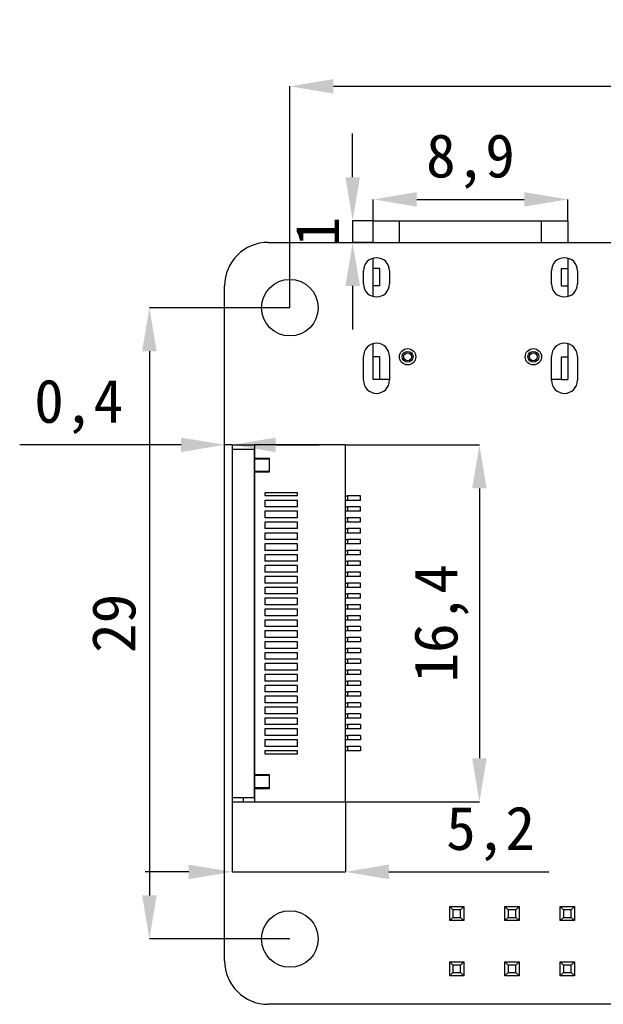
# Model space of a CAD drawing. Header units: millimetres. Extents: x 1707 to 1854, y 2274 to 2502.
# Tile 18 of 22: x 1707 to 1734, y 2427 to 2472. Entities that reach past the tile are written whole.
import ezdxf

# ---------------------------------------------------------------- set-up
doc = ezdxf.new("R2010")
doc.units = ezdxf.units.MM
doc.styles.add('黑体高度2mm', font='simhei.ttf', dxfattribs={"height": 2})
doc.dimstyles.new('红色高度2mm', dxfattribs={"dimtxt": 2, "dimasz": 2, "dimexe": 0, "dimexo": 0, "dimtad": 1, "dimdec": 1, "dimtxsty": '黑体高度2mm', "dimcen": 2.5, "dimclrd": 1, "dimclre": 1, "dimclrt": 1, "dimadec": 0, "dimazin": 0, "dimtfac": 1, "dimtdec": 1, "dimtmove": 0, "dimatfit": 3, "dimfxl": 1, "dimarcsym": 0})

# ---------------------------------------------------------------- blocks, each defined once
blk = doc.blocks.new('*D10')
at = {"color": 1, "lineweight": -2, "transparency": 16777216}
for p, q in [((1719.389, 2459.039), (1719.389, 2469.208)), ((1721.389, 2469.208), (1780.989, 2469.208)), ((1782.989, 2459.039), (1782.989, 2469.208))]:
    blk.add_line(p, q, dxfattribs=at)
at = {"color": 1, "transparency": 16777216}
for points in [[(1721.389, 2469.541), (1721.389, 2468.875), (1719.389, 2469.208)], [(1780.989, 2469.541), (1780.989, 2468.875), (1782.989, 2469.208)]]:
    blk.add_solid(points, dxfattribs=at)
at = {"layer": 'Defpoints', "color": 0, "transparency": 16777216}
for p in [(1782.989, 2469.208), (1719.389, 2459.039), (1782.989, 2459.039)]:
    blk.add_point(p, dxfattribs=at)
at = {"color": 1, "transparency": 16777216, "insert": (1751.189, 2470.957), "char_height": 2, "attachment_point": 5, "style": '黑体高度2mm'}
blk.add_mtext('63,6', dxfattribs=at)
blk = doc.blocks.new('*D11')
at = {"color": 1, "lineweight": -2, "transparency": 16777216}
for p, q in [((1719.389, 2459.039), (1712.932, 2459.039)), ((1712.932, 2457.039), (1712.932, 2432.039)), ((1719.389, 2430.039), (1712.932, 2430.039))]:
    blk.add_line(p, q, dxfattribs=at)
at = {"color": 1, "transparency": 16777216}
for points in [[(1712.599, 2457.039), (1713.265, 2457.039), (1712.932, 2459.039)], [(1712.599, 2432.039), (1713.265, 2432.039), (1712.932, 2430.039)]]:
    blk.add_solid(points, dxfattribs=at)
at = {"layer": 'Defpoints', "color": 0, "transparency": 16777216}
for p in [(1719.389, 2459.039), (1712.932, 2430.039), (1719.389, 2430.039)]:
    blk.add_point(p, dxfattribs=at)
at = {"color": 1, "transparency": 16777216, "insert": (1711.307, 2444.539), "char_height": 2, "attachment_point": 5, "rotation": 90, "style": '黑体高度2mm'}
blk.add_mtext('29', dxfattribs=at)
blk = doc.blocks.new('*D12')
at = {"color": 1, "lineweight": -2, "transparency": 16777216}
for p, q in [((1721.939, 2452.739), (1728.099, 2452.739)), ((1728.099, 2450.739), (1728.099, 2438.339)), ((1721.939, 2436.339), (1728.099, 2436.339))]:
    blk.add_line(p, q, dxfattribs=at)
at = {"color": 1, "transparency": 16777216}
for points in [[(1727.766, 2450.739), (1728.432, 2450.739), (1728.099, 2452.739)], [(1727.766, 2438.339), (1728.432, 2438.339), (1728.099, 2436.339)]]:
    blk.add_solid(points, dxfattribs=at)
at = {"layer": 'Defpoints', "color": 0, "transparency": 16777216}
for p in [(1721.939, 2452.739), (1721.939, 2436.339), (1728.099, 2436.339)]:
    blk.add_point(p, dxfattribs=at)
at = {"color": 1, "transparency": 16777216, "insert": (1726.351, 2444.539), "char_height": 2, "attachment_point": 5, "rotation": 90, "style": '黑体高度2mm'}
blk.add_mtext('16,4', dxfattribs=at)
blk = doc.blocks.new('*D13')
at = {"color": 1, "lineweight": -2, "transparency": 16777216}
for p, q in [((1714.389, 2452.739), (1706.97, 2452.739)), ((1716.739, 2452.739), (1716.389, 2452.739)), ((1718.739, 2452.739), (1720.739, 2452.739))]:
    blk.add_line(p, q, dxfattribs=at)
at = {"color": 1, "transparency": 16777216}
for points in [[(1714.389, 2453.072), (1714.389, 2452.405), (1716.389, 2452.739)], [(1718.739, 2453.072), (1718.739, 2452.405), (1716.739, 2452.739)]]:
    blk.add_solid(points, dxfattribs=at)
at = {"layer": 'Defpoints', "color": 0, "transparency": 16777216}
for p in [(1716.389, 2452.739), (1716.389, 2452.739), (1716.739, 2452.739)]:
    blk.add_point(p, dxfattribs=at)
at = {"color": 1, "transparency": 16777216, "insert": (1709.679, 2454.493), "char_height": 2, "attachment_point": 5, "style": '黑体高度2mm'}
blk.add_mtext('0,4', dxfattribs=at)
blk = doc.blocks.new('*D14')
at = {"color": 1, "lineweight": -2, "transparency": 16777216}
for p, q in [((1716.739, 2436.339), (1716.739, 2433.122)), ((1721.939, 2436.339), (1721.939, 2433.122)), ((1714.739, 2433.122), (1712.739, 2433.122)), ((1716.739, 2433.122), (1721.939, 2433.122)), ((1723.939, 2433.122), (1731.29, 2433.122))]:
    blk.add_line(p, q, dxfattribs=at)
at = {"color": 1, "transparency": 16777216}
for points in [[(1714.739, 2433.456), (1714.739, 2432.789), (1716.739, 2433.122)], [(1723.939, 2433.456), (1723.939, 2432.789), (1721.939, 2433.122)]]:
    blk.add_solid(points, dxfattribs=at)
at = {"layer": 'Defpoints', "color": 0, "transparency": 16777216}
for p in [(1716.739, 2436.339), (1721.939, 2436.339), (1721.939, 2433.122)]:
    blk.add_point(p, dxfattribs=at)
at = {"color": 1, "transparency": 16777216, "insert": (1728.614, 2434.871), "char_height": 2, "attachment_point": 5, "style": '黑体高度2mm'}
blk.add_mtext('5,2', dxfattribs=at)
blk = doc.blocks.new('*D15')
at = {"color": 1, "lineweight": -2, "transparency": 16777216}
for p, q in [((1723.219, 2463.034), (1723.219, 2464.014)), ((1725.219, 2464.014), (1730.159, 2464.014)), ((1732.159, 2463.034), (1732.159, 2464.014))]:
    blk.add_line(p, q, dxfattribs=at)
at = {"color": 1, "transparency": 16777216}
for points in [[(1725.219, 2464.347), (1725.219, 2463.681), (1723.219, 2464.014)], [(1730.159, 2464.347), (1730.159, 2463.681), (1732.159, 2464.014)]]:
    blk.add_solid(points, dxfattribs=at)
at = {"layer": 'Defpoints', "color": 0, "transparency": 16777216}
for p in [(1732.159, 2464.014), (1723.219, 2463.034), (1732.159, 2463.034)]:
    blk.add_point(p, dxfattribs=at)
at = {"color": 1, "transparency": 16777216, "insert": (1727.689, 2465.762), "char_height": 2, "attachment_point": 5, "style": '黑体高度2mm'}
blk.add_mtext('8,9', dxfattribs=at)
blk = doc.blocks.new('*D33')
at = {"color": 1, "lineweight": -2, "transparency": 16777216}
for p, q in [((1722.274, 2465.034), (1722.274, 2467.034)), ((1723.219, 2463.034), (1722.274, 2463.034)), ((1722.274, 2463.034), (1722.274, 2462.039)), ((1723.219, 2462.039), (1722.274, 2462.039)), ((1722.274, 2460.039), (1722.274, 2458.039))]:
    blk.add_line(p, q, dxfattribs=at)
at = {"color": 1, "transparency": 16777216}
for points in [[(1721.941, 2465.034), (1722.608, 2465.034), (1722.274, 2463.034)], [(1721.941, 2460.039), (1722.608, 2460.039), (1722.274, 2462.039)]]:
    blk.add_solid(points, dxfattribs=at)
at = {"layer": 'Defpoints', "color": 0, "transparency": 16777216}
for p in [(1723.219, 2463.034), (1722.274, 2462.039), (1723.219, 2462.039)]:
    blk.add_point(p, dxfattribs=at)
at = {"color": 1, "transparency": 16777216, "insert": (1720.649, 2462.536), "char_height": 2, "attachment_point": 5, "rotation": 90, "style": '黑体高度2mm'}
blk.add_mtext('1', dxfattribs=at)

msp = doc.modelspace()

# ---------------------------------------------------------------- linework, layer by layer
at = {"color": 7, "linetype": 'Continuous', "lineweight": 25}
for p, q in [((1723.219, 2463.034), (1724.419, 2463.034)), ((1723.219, 2462.039), (1723.219, 2463.034)), ((1724.419, 2463.034), (1730.959, 2463.034)), ((1730.959, 2463.034), (1732.159, 2463.034)), ((1732.159, 2463.034), (1732.159, 2462.039)), ((1718.389, 2462.039), (1783.989, 2462.039)), ((1723.219, 2460.839), (1723.219, 2461.315)), ((1732.159, 2461.315), (1732.159, 2460.839)), ((1722.769, 2460.134), (1722.769, 2460.734)), ((1723.519, 2460.839), (1723.219, 2460.839)), ((1723.219, 2460.039), (1723.219, 2460.839)), ((1723.519, 2460.039), (1723.519, 2460.839)), ((1723.969, 2460.734), (1723.969, 2460.134)), ((1731.409, 2460.134), (1731.409, 2460.734)), ((1731.859, 2460.839), (1732.159, 2460.839)), ((1731.859, 2460.839), (1731.859, 2460.039)), ((1732.159, 2460.839), (1732.159, 2460.039)), ((1732.609, 2460.734), (1732.609, 2460.134)), ((1716.389, 2429.039), (1716.389, 2460.039)), ((1723.519, 2460.039), (1723.219, 2460.039)), ((1723.219, 2459.553), (1723.219, 2460.039)), ((1731.859, 2460.039), (1732.159, 2460.039)), ((1732.159, 2460.039), (1732.159, 2459.553)), ((1723.219, 2456.784), (1723.219, 2457.385)), ((1732.159, 2457.385), (1732.159, 2456.784)), ((1722.769, 2455.704), (1722.769, 2456.804)), ((1723.519, 2456.784), (1723.219, 2456.784)), ((1723.219, 2455.734), (1723.219, 2456.784)), ((1723.519, 2455.734), (1723.519, 2456.784)), ((1723.969, 2456.804), (1723.969, 2455.704)), ((1731.409, 2455.704), (1731.409, 2456.804)), ((1731.859, 2456.784), (1732.159, 2456.784)), ((1731.859, 2456.784), (1731.859, 2455.734)), ((1732.159, 2456.784), (1732.159, 2455.734)), ((1732.609, 2456.804), (1732.609, 2455.704)), ((1723.519, 2455.734), (1723.219, 2455.734)), ((1723.969, 2455.734), (1723.519, 2455.734)), ((1731.859, 2455.734), (1731.409, 2455.734)), ((1731.859, 2455.734), (1732.159, 2455.734)), ((1716.739, 2452.739), (1716.739, 2452.539)), ((1716.739, 2452.739), (1717.761, 2452.739)), ((1716.739, 2452.539), (1716.739, 2436.539)), ((1716.739, 2452.539), (1717.741, 2452.539)), ((1717.741, 2452.539), (1717.741, 2436.539)), ((1717.761, 2452.739), (1717.761, 2452.119)), ((1721.939, 2452.739), (1717.761, 2452.739)), ((1721.939, 2436.339), (1721.939, 2452.739)), ((1717.741, 2452.339), (1717.761, 2452.339)), ((1718.455, 2452.119), (1717.761, 2452.119)), ((1717.761, 2452.099), (1717.761, 2452.119)), ((1717.761, 2452.099), (1718.435, 2452.099)), ((1717.761, 2452.099), (1717.761, 2451.52)), ((1718.435, 2452.099), (1718.435, 2451.52)), ((1718.455, 2451.5), (1718.455, 2452.119)), ((1718.435, 2451.52), (1717.761, 2451.52)), ((1717.761, 2451.5), (1717.761, 2451.52)), ((1717.761, 2451.5), (1718.455, 2451.5)), ((1717.761, 2451.5), (1717.761, 2437.578)), ((1718.239, 2450.539), (1718.239, 2450.389)), ((1719.739, 2450.539), (1718.239, 2450.539)), ((1719.739, 2450.389), (1718.239, 2450.389)), ((1719.739, 2450.189), (1718.239, 2450.189)), ((1718.239, 2450.189), (1718.239, 2449.889)), ((1719.739, 2450.389), (1719.739, 2450.539)), ((1719.739, 2449.889), (1719.739, 2450.189)), ((1721.939, 2450.389), (1722.039, 2450.389)), ((1722.039, 2450.189), (1721.939, 2450.189)), ((1722.039, 2450.389), (1722.039, 2450.189)), ((1722.639, 2450.389), (1722.039, 2450.389)), ((1722.639, 2450.189), (1722.039, 2450.189)), ((1722.639, 2450.189), (1722.639, 2450.389)), ((1719.739, 2449.889), (1718.239, 2449.889)), ((1719.739, 2449.689), (1718.239, 2449.689)), ((1718.239, 2449.689), (1718.239, 2449.389)), ((1719.739, 2449.389), (1719.739, 2449.689)), ((1721.939, 2449.889), (1722.039, 2449.889)), ((1722.039, 2449.689), (1721.939, 2449.689)), ((1722.039, 2449.889), (1722.039, 2449.689)), ((1722.639, 2449.889), (1722.039, 2449.889)), ((1722.639, 2449.689), (1722.039, 2449.689)), ((1722.639, 2449.689), (1722.639, 2449.889)), ((1719.739, 2449.389), (1718.239, 2449.389)), ((1721.939, 2449.389), (1722.039, 2449.389)), ((1722.039, 2449.389), (1722.039, 2449.189)), ((1722.639, 2449.389), (1722.039, 2449.389)), ((1722.639, 2449.189), (1722.639, 2449.389)), ((1719.739, 2449.189), (1718.239, 2449.189)), ((1718.239, 2449.189), (1718.239, 2448.889)), ((1719.739, 2448.889), (1718.239, 2448.889)), ((1719.739, 2448.889), (1719.739, 2449.189)), ((1722.039, 2449.189), (1721.939, 2449.189)), ((1721.939, 2448.889), (1722.039, 2448.889)), ((1722.639, 2449.189), (1722.039, 2449.189)), ((1722.039, 2448.889), (1722.039, 2448.689)), ((1722.639, 2448.889), (1722.039, 2448.889)), ((1722.639, 2448.689), (1722.639, 2448.889)), ((1719.739, 2448.689), (1718.239, 2448.689)), ((1718.239, 2448.689), (1718.239, 2448.389)), ((1719.739, 2448.389), (1718.239, 2448.389)), ((1719.739, 2448.389), (1719.739, 2448.689)), ((1722.039, 2448.689), (1721.939, 2448.689)), ((1721.939, 2448.389), (1722.039, 2448.389)), ((1722.639, 2448.689), (1722.039, 2448.689)), ((1722.039, 2448.389), (1722.039, 2448.189)), ((1722.639, 2448.389), (1722.039, 2448.389)), ((1722.639, 2448.189), (1722.639, 2448.389)), ((1719.739, 2448.189), (1718.239, 2448.189)), ((1718.239, 2448.189), (1718.239, 2447.889)), ((1719.739, 2447.889), (1718.239, 2447.889)), ((1719.739, 2447.889), (1719.739, 2448.189)), ((1722.039, 2448.189), (1721.939, 2448.189)), ((1721.939, 2447.889), (1722.039, 2447.889)), ((1722.639, 2448.189), (1722.039, 2448.189)), ((1722.039, 2447.889), (1722.039, 2447.689)), ((1722.639, 2447.889), (1722.039, 2447.889)), ((1722.639, 2447.689), (1722.639, 2447.889)), ((1719.739, 2447.689), (1718.239, 2447.689)), ((1718.239, 2447.689), (1718.239, 2447.389)), ((1719.739, 2447.389), (1719.739, 2447.689)), ((1722.039, 2447.689), (1721.939, 2447.689)), ((1722.639, 2447.689), (1722.039, 2447.689)), ((1719.739, 2447.389), (1718.239, 2447.389)), ((1719.739, 2447.189), (1718.239, 2447.189)), ((1718.239, 2447.189), (1718.239, 2446.889)), ((1719.739, 2446.889), (1719.739, 2447.189)), ((1721.939, 2447.389), (1722.039, 2447.389)), ((1722.039, 2447.189), (1721.939, 2447.189)), ((1722.039, 2447.389), (1722.039, 2447.189)), ((1722.639, 2447.389), (1722.039, 2447.389)), ((1722.639, 2447.189), (1722.039, 2447.189)), ((1722.639, 2447.189), (1722.639, 2447.389)), ((1719.739, 2446.889), (1718.239, 2446.889)), ((1719.739, 2446.689), (1718.239, 2446.689)), ((1718.239, 2446.689), (1718.239, 2446.389)), ((1719.739, 2446.389), (1719.739, 2446.689)), ((1721.939, 2446.889), (1722.039, 2446.889)), ((1722.039, 2446.689), (1721.939, 2446.689)), ((1722.039, 2446.889), (1722.039, 2446.689)), ((1722.639, 2446.889), (1722.039, 2446.889)), ((1722.639, 2446.689), (1722.039, 2446.689)), ((1722.639, 2446.689), (1722.639, 2446.889)), ((1719.739, 2446.389), (1718.239, 2446.389)), ((1719.739, 2446.189), (1718.239, 2446.189)), ((1718.239, 2446.189), (1718.239, 2445.889)), ((1719.739, 2445.889), (1719.739, 2446.189)), ((1721.939, 2446.389), (1722.039, 2446.389)), ((1722.039, 2446.189), (1721.939, 2446.189)), ((1722.039, 2446.389), (1722.039, 2446.189)), ((1722.639, 2446.389), (1722.039, 2446.389)), ((1722.639, 2446.189), (1722.039, 2446.189)), ((1722.639, 2446.189), (1722.639, 2446.389)), ((1719.739, 2445.889), (1718.239, 2445.889)), ((1719.739, 2445.689), (1718.239, 2445.689)), ((1718.239, 2445.689), (1718.239, 2445.389)), ((1719.739, 2445.389), (1719.739, 2445.689)), ((1721.939, 2445.889), (1722.039, 2445.889)), ((1722.039, 2445.689), (1721.939, 2445.689)), ((1722.039, 2445.889), (1722.039, 2445.689)), ((1722.639, 2445.889), (1722.039, 2445.889)), ((1722.639, 2445.689), (1722.039, 2445.689)), ((1722.639, 2445.689), (1722.639, 2445.889)), ((1719.739, 2445.389), (1718.239, 2445.389)), ((1719.739, 2445.189), (1718.239, 2445.189)), ((1718.239, 2445.189), (1718.239, 2444.889)), ((1719.739, 2444.889), (1719.739, 2445.189)), ((1721.939, 2445.389), (1722.039, 2445.389)), ((1722.039, 2445.189), (1721.939, 2445.189)), ((1722.039, 2445.389), (1722.039, 2445.189)), ((1722.639, 2445.389), (1722.039, 2445.389)), ((1722.639, 2445.189), (1722.039, 2445.189)), ((1722.639, 2445.189), (1722.639, 2445.389)), ((1719.739, 2444.889), (1718.239, 2444.889)), ((1721.939, 2444.889), (1722.039, 2444.889)), ((1722.039, 2444.889), (1722.039, 2444.689)), ((1722.639, 2444.889), (1722.039, 2444.889)), ((1722.639, 2444.689), (1722.639, 2444.889)), ((1719.739, 2444.689), (1718.239, 2444.689)), ((1718.239, 2444.689), (1718.239, 2444.389)), ((1719.739, 2444.389), (1718.239, 2444.389)), ((1719.739, 2444.389), (1719.739, 2444.689)), ((1722.039, 2444.689), (1721.939, 2444.689)), ((1721.939, 2444.389), (1722.039, 2444.389)), ((1722.639, 2444.689), (1722.039, 2444.689)), ((1722.039, 2444.389), (1722.039, 2444.189)), ((1722.639, 2444.389), (1722.039, 2444.389)), ((1722.639, 2444.389), (1722.639, 2444.189)), ((1719.739, 2444.189), (1718.239, 2444.189)), ((1718.239, 2444.189), (1718.239, 2443.889)), ((1719.739, 2443.889), (1718.239, 2443.889)), ((1719.739, 2443.889), (1719.739, 2444.189)), ((1722.039, 2444.189), (1721.939, 2444.189)), ((1721.939, 2443.889), (1722.039, 2443.889)), ((1722.639, 2444.189), (1722.039, 2444.189)), ((1722.039, 2443.889), (1722.039, 2443.689)), ((1722.639, 2443.889), (1722.039, 2443.889)), ((1722.639, 2443.889), (1722.639, 2443.689)), ((1719.739, 2443.689), (1718.239, 2443.689)), ((1718.239, 2443.689), (1718.239, 2443.389)), ((1719.739, 2443.389), (1718.239, 2443.389)), ((1719.739, 2443.389), (1719.739, 2443.689)), ((1722.039, 2443.689), (1721.939, 2443.689)), ((1721.939, 2443.389), (1722.039, 2443.389)), ((1722.639, 2443.689), (1722.039, 2443.689)), ((1722.039, 2443.389), (1722.039, 2443.189)), ((1722.639, 2443.389), (1722.039, 2443.389)), ((1722.639, 2443.389), (1722.639, 2443.189)), ((1719.739, 2443.189), (1718.239, 2443.189)), ((1718.239, 2443.189), (1718.239, 2442.889)), ((1719.739, 2442.889), (1719.739, 2443.189)), ((1722.039, 2443.189), (1721.939, 2443.189)), ((1722.639, 2443.189), (1722.039, 2443.189)), ((1719.739, 2442.889), (1718.239, 2442.889)), ((1719.739, 2442.689), (1718.239, 2442.689)), ((1718.239, 2442.689), (1718.239, 2442.389)), ((1719.739, 2442.389), (1719.739, 2442.689)), ((1721.939, 2442.889), (1722.039, 2442.889)), ((1722.039, 2442.689), (1721.939, 2442.689)), ((1722.039, 2442.889), (1722.039, 2442.689)), ((1722.639, 2442.889), (1722.039, 2442.889)), ((1722.639, 2442.689), (1722.039, 2442.689)), ((1722.639, 2442.889), (1722.639, 2442.689)), ((1719.739, 2442.389), (1718.239, 2442.389)), ((1719.739, 2442.189), (1718.239, 2442.189)), ((1718.239, 2442.189), (1718.239, 2441.889)), ((1719.739, 2441.889), (1719.739, 2442.189)), ((1721.939, 2442.389), (1722.039, 2442.389)), ((1722.039, 2442.189), (1721.939, 2442.189)), ((1722.039, 2442.389), (1722.039, 2442.189)), ((1722.639, 2442.389), (1722.039, 2442.389)), ((1722.639, 2442.189), (1722.039, 2442.189)), ((1722.639, 2442.389), (1722.639, 2442.189)), ((1719.739, 2441.889), (1718.239, 2441.889)), ((1719.739, 2441.689), (1718.239, 2441.689)), ((1718.239, 2441.689), (1718.239, 2441.389)), ((1719.739, 2441.389), (1719.739, 2441.689)), ((1721.939, 2441.889), (1722.039, 2441.889)), ((1722.039, 2441.689), (1721.939, 2441.689)), ((1722.039, 2441.889), (1722.039, 2441.689)), ((1722.639, 2441.889), (1722.039, 2441.889)), ((1722.639, 2441.689), (1722.039, 2441.689)), ((1722.639, 2441.889), (1722.639, 2441.689)), ((1719.739, 2441.389), (1718.239, 2441.389)), ((1719.739, 2441.189), (1718.239, 2441.189)), ((1718.239, 2441.189), (1718.239, 2440.889)), ((1719.739, 2440.889), (1719.739, 2441.189)), ((1721.939, 2441.389), (1722.039, 2441.389)), ((1722.039, 2441.189), (1721.939, 2441.189)), ((1722.039, 2441.389), (1722.039, 2441.189)), ((1722.639, 2441.389), (1722.039, 2441.389)), ((1722.639, 2441.189), (1722.039, 2441.189)), ((1722.639, 2441.389), (1722.639, 2441.189)), ((1719.739, 2440.889), (1718.239, 2440.889)), ((1719.739, 2440.689), (1718.239, 2440.689)), ((1718.239, 2440.689), (1718.239, 2440.389)), ((1719.739, 2440.389), (1719.739, 2440.689)), ((1721.939, 2440.889), (1722.039, 2440.889)), ((1722.039, 2440.689), (1721.939, 2440.689)), ((1722.039, 2440.889), (1722.039, 2440.689)), ((1722.639, 2440.889), (1722.039, 2440.889)), ((1722.639, 2440.689), (1722.039, 2440.689)), ((1722.639, 2440.889), (1722.639, 2440.689)), ((1719.739, 2440.389), (1718.239, 2440.389)), ((1719.739, 2440.189), (1718.239, 2440.189)), ((1718.239, 2440.189), (1718.239, 2439.889)), ((1719.739, 2439.889), (1719.739, 2440.189)), ((1721.939, 2440.389), (1722.039, 2440.389)), ((1722.039, 2440.189), (1721.939, 2440.189)), ((1722.039, 2440.389), (1722.039, 2440.189)), ((1722.639, 2440.389), (1722.039, 2440.389)), ((1722.639, 2440.189), (1722.039, 2440.189)), ((1722.639, 2440.389), (1722.639, 2440.189)), ((1719.739, 2439.889), (1718.239, 2439.889)), ((1721.939, 2439.889), (1722.039, 2439.889)), ((1722.039, 2439.889), (1722.039, 2439.689)), ((1722.639, 2439.889), (1722.039, 2439.889)), ((1722.639, 2439.889), (1722.639, 2439.689)), ((1719.739, 2439.689), (1718.239, 2439.689)), ((1718.239, 2439.689), (1718.239, 2439.389)), ((1719.739, 2439.389), (1718.239, 2439.389)), ((1719.739, 2439.389), (1719.739, 2439.689)), ((1722.039, 2439.689), (1721.939, 2439.689)), ((1721.939, 2439.389), (1722.039, 2439.389)), ((1722.639, 2439.689), (1722.039, 2439.689)), ((1722.039, 2439.389), (1722.039, 2439.189)), ((1722.639, 2439.389), (1722.039, 2439.389)), ((1722.639, 2439.389), (1722.639, 2439.189)), ((1719.739, 2439.189), (1718.239, 2439.189)), ((1718.239, 2439.189), (1718.239, 2438.889)), ((1719.739, 2438.889), (1718.239, 2438.889)), ((1719.739, 2438.889), (1719.739, 2439.189)), ((1722.039, 2439.189), (1721.939, 2439.189)), ((1721.939, 2438.889), (1722.039, 2438.889)), ((1722.639, 2439.189), (1722.039, 2439.189)), ((1722.039, 2438.889), (1722.039, 2438.689)), ((1722.639, 2438.889), (1722.039, 2438.889)), ((1722.639, 2438.889), (1722.639, 2438.689)), ((1719.739, 2438.689), (1718.239, 2438.689)), ((1718.239, 2438.689), (1718.239, 2438.539)), ((1718.239, 2438.539), (1719.739, 2438.539)), ((1719.739, 2438.539), (1719.739, 2438.689)), ((1722.039, 2438.689), (1721.939, 2438.689)), ((1722.639, 2438.689), (1722.039, 2438.689)), ((1718.455, 2437.578), (1717.761, 2437.578)), ((1717.761, 2437.558), (1717.761, 2437.578)), ((1717.761, 2437.558), (1718.435, 2437.558)), ((1717.761, 2437.558), (1717.761, 2436.979)), ((1718.435, 2437.558), (1718.435, 2436.979)), ((1718.455, 2436.959), (1718.455, 2437.578)), ((1718.435, 2436.979), (1717.761, 2436.979)), ((1717.761, 2436.959), (1717.761, 2436.979)), ((1717.761, 2436.959), (1718.455, 2436.959)), ((1717.761, 2436.959), (1717.761, 2436.339)), ((1716.739, 2436.539), (1717.741, 2436.539)), ((1716.739, 2436.539), (1716.739, 2436.339)), ((1716.739, 2436.339), (1717.239, 2436.339)), ((1717.239, 2436.539), (1717.239, 2436.339)), ((1717.259, 2436.339), (1717.259, 2436.539)), ((1717.259, 2436.339), (1717.761, 2436.339)), ((1717.761, 2436.339), (1721.939, 2436.339)), ((1726.734, 2430.884), (1726.734, 2431.534)), ((1726.884, 2431.384), (1726.734, 2431.534)), ((1726.734, 2431.534), (1727.384, 2431.534)), ((1727.234, 2431.384), (1726.884, 2431.384)), ((1726.884, 2431.384), (1726.884, 2431.034)), ((1727.384, 2431.534), (1727.234, 2431.384)), ((1727.234, 2431.034), (1727.234, 2431.384)), ((1727.384, 2431.534), (1727.384, 2430.884)), ((1729.274, 2431.534), (1729.924, 2431.534)), ((1729.424, 2431.384), (1729.274, 2431.534)), ((1729.274, 2430.884), (1729.274, 2431.534)), ((1729.774, 2431.384), (1729.424, 2431.384)), ((1729.424, 2431.384), (1729.424, 2431.034)), ((1729.924, 2431.534), (1729.774, 2431.384)), ((1729.774, 2431.034), (1729.774, 2431.384)), ((1729.924, 2431.534), (1729.924, 2430.884)), ((1731.814, 2431.534), (1732.464, 2431.534)), ((1731.964, 2431.384), (1731.814, 2431.534)), ((1731.814, 2430.884), (1731.814, 2431.534)), ((1732.314, 2431.384), (1731.964, 2431.384)), ((1731.964, 2431.384), (1731.964, 2431.034)), ((1732.464, 2431.534), (1732.314, 2431.384)), ((1732.314, 2431.034), (1732.314, 2431.384)), ((1732.464, 2431.534), (1732.464, 2430.884)), ((1726.884, 2431.034), (1726.734, 2430.884)), ((1727.384, 2430.884), (1726.734, 2430.884)), ((1726.884, 2431.034), (1727.234, 2431.034)), ((1727.384, 2430.884), (1727.234, 2431.034)), ((1729.424, 2431.034), (1729.274, 2430.884)), ((1729.924, 2430.884), (1729.274, 2430.884)), ((1729.424, 2431.034), (1729.774, 2431.034)), ((1729.924, 2430.884), (1729.774, 2431.034)), ((1731.964, 2431.034), (1731.814, 2430.884)), ((1732.464, 2430.884), (1731.814, 2430.884)), ((1731.964, 2431.034), (1732.314, 2431.034)), ((1732.464, 2430.884), (1732.314, 2431.034)), ((1726.734, 2428.994), (1727.384, 2428.994)), ((1726.734, 2428.994), (1726.884, 2428.844)), ((1726.734, 2428.344), (1726.734, 2428.994)), ((1727.384, 2428.994), (1727.234, 2428.844)), ((1727.384, 2428.994), (1727.384, 2428.344)), ((1729.274, 2428.994), (1729.924, 2428.994)), ((1729.274, 2428.994), (1729.424, 2428.844)), ((1729.274, 2428.344), (1729.274, 2428.994)), ((1729.924, 2428.994), (1729.774, 2428.844)), ((1729.924, 2428.994), (1729.924, 2428.344)), ((1731.814, 2428.994), (1732.464, 2428.994)), ((1731.814, 2428.994), (1731.964, 2428.844)), ((1731.814, 2428.344), (1731.814, 2428.994)), ((1732.464, 2428.994), (1732.314, 2428.844)), ((1732.464, 2428.994), (1732.464, 2428.344)), ((1726.884, 2428.494), (1726.734, 2428.344)), ((1726.884, 2428.844), (1726.884, 2428.494)), ((1727.234, 2428.844), (1726.884, 2428.844)), ((1726.884, 2428.494), (1727.234, 2428.494)), ((1727.234, 2428.494), (1727.234, 2428.844)), ((1727.234, 2428.494), (1727.384, 2428.344)), ((1729.424, 2428.494), (1729.274, 2428.344)), ((1729.424, 2428.844), (1729.424, 2428.494)), ((1729.774, 2428.844), (1729.424, 2428.844)), ((1729.424, 2428.494), (1729.774, 2428.494)), ((1729.774, 2428.494), (1729.774, 2428.844)), ((1729.774, 2428.494), (1729.924, 2428.344)), ((1731.964, 2428.494), (1731.814, 2428.344)), ((1732.314, 2428.844), (1731.964, 2428.844)), ((1731.964, 2428.844), (1731.964, 2428.494)), ((1731.964, 2428.494), (1732.314, 2428.494)), ((1732.314, 2428.494), (1732.314, 2428.844)), ((1732.314, 2428.494), (1732.464, 2428.344)), ((1727.384, 2428.344), (1726.734, 2428.344)), ((1729.924, 2428.344), (1729.274, 2428.344)), ((1732.464, 2428.344), (1731.814, 2428.344)), ((1783.989, 2427.039), (1718.389, 2427.039))]:
    msp.add_line(p, q, dxfattribs=at)
at = {"color": 8, "linetype": 'Continuous', "lineweight": 25}
for p, q in [((1724.419, 2463.034), (1724.419, 2462.039)), ((1730.959, 2462.039), (1730.959, 2463.034))]:
    msp.add_line(p, q, dxfattribs=at)
at = {"color": 7, "linetype": 'Continuous', "lineweight": 25}
for centre, radius in [((1719.389, 2459.039), 1.3), ((1724.799, 2456.784), 0.375), ((1724.799, 2456.784), 0.25), ((1724.799, 2456.784), 0.18), ((1730.579, 2456.784), 0.375), ((1730.579, 2456.784), 0.25), ((1730.579, 2456.784), 0.18), ((1719.389, 2430.039), 1.3)]:
    msp.add_circle(centre, radius, dxfattribs=at)
for centre, radius, start, end in [((1718.389, 2460.039), 2, 90, 180), ((1723.369, 2460.734), 0.6, 0, 180), ((1732.009, 2460.734), 0.6, 0, 180), ((1723.369, 2460.134), 0.6, 180, 0), ((1732.009, 2460.134), 0.6, 180, 0), ((1723.369, 2456.804), 0.6, 0, 180), ((1732.009, 2456.804), 0.6, 0, 180), ((1723.369, 2455.704), 0.6, 180, 0), ((1732.009, 2455.704), 0.6, 180, 0), ((1718.389, 2429.039), 2, 180, 270)]:
    msp.add_arc(centre, radius, start, end, dxfattribs=at)

# ---------------------------------------------------------------- dimensions: what is measured, and where the dimension line sits
at = {"color": 3}
dim = msp.add_linear_dim(base=(1782.989, 2469.208), p1=(1719.389, 2459.039), p2=(1782.989, 2459.039), dimstyle='红色高度2mm', dxfattribs=at)
dim.commit()
dim.dimension.update_dxf_attribs({"geometry": '*D10', "text_midpoint": (1751.189, 2469.208), "dimtype": 160})
dim = msp.add_linear_dim(base=(1722.274, 2462.039), p1=(1723.219, 2463.034), p2=(1723.219, 2462.039), angle=90, dimstyle='红色高度2mm', dxfattribs=at)
dim.commit()
dim.dimension.update_dxf_attribs({"geometry": '*D33', "text_midpoint": (1722.274, 2462.536), "dimtype": 160})
for base, p1, p2, picture, middle in [((1732.159, 2464.014), (1723.219, 2463.034), (1732.159, 2463.034), '*D15', (1727.689, 2465.762)), ((1716.388583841, 2452.73880087), (1716.738583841, 2452.73880087), (1716.388583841, 2452.73880087), '*D13', (1709.679314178, 2454.493014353)), ((1721.939, 2433.122), (1716.739, 2436.339), (1721.939, 2436.339), '*D14', (1728.614, 2434.871))]:
    dim = msp.add_linear_dim(base=base, p1=p1, p2=p2, dimstyle='红色高度2mm', dxfattribs=at)
    dim.commit()
    dim.dimension.update_dxf_attribs({"geometry": picture, "text_midpoint": middle})
for base, p1, p2, picture, middle in [((1712.932, 2430.039), (1719.389, 2459.039), (1719.389, 2430.039), '*D11', (1711.307, 2444.539)), ((1728.099, 2436.339), (1721.939, 2452.739), (1721.939, 2436.339), '*D12', (1726.351, 2444.539))]:
    dim = msp.add_linear_dim(base=base, p1=p1, p2=p2, angle=90, dimstyle='红色高度2mm', dxfattribs=at)
    dim.commit()
    dim.dimension.update_dxf_attribs({"geometry": picture, "text_midpoint": middle})

doc.saveas('drawing.dxf')
